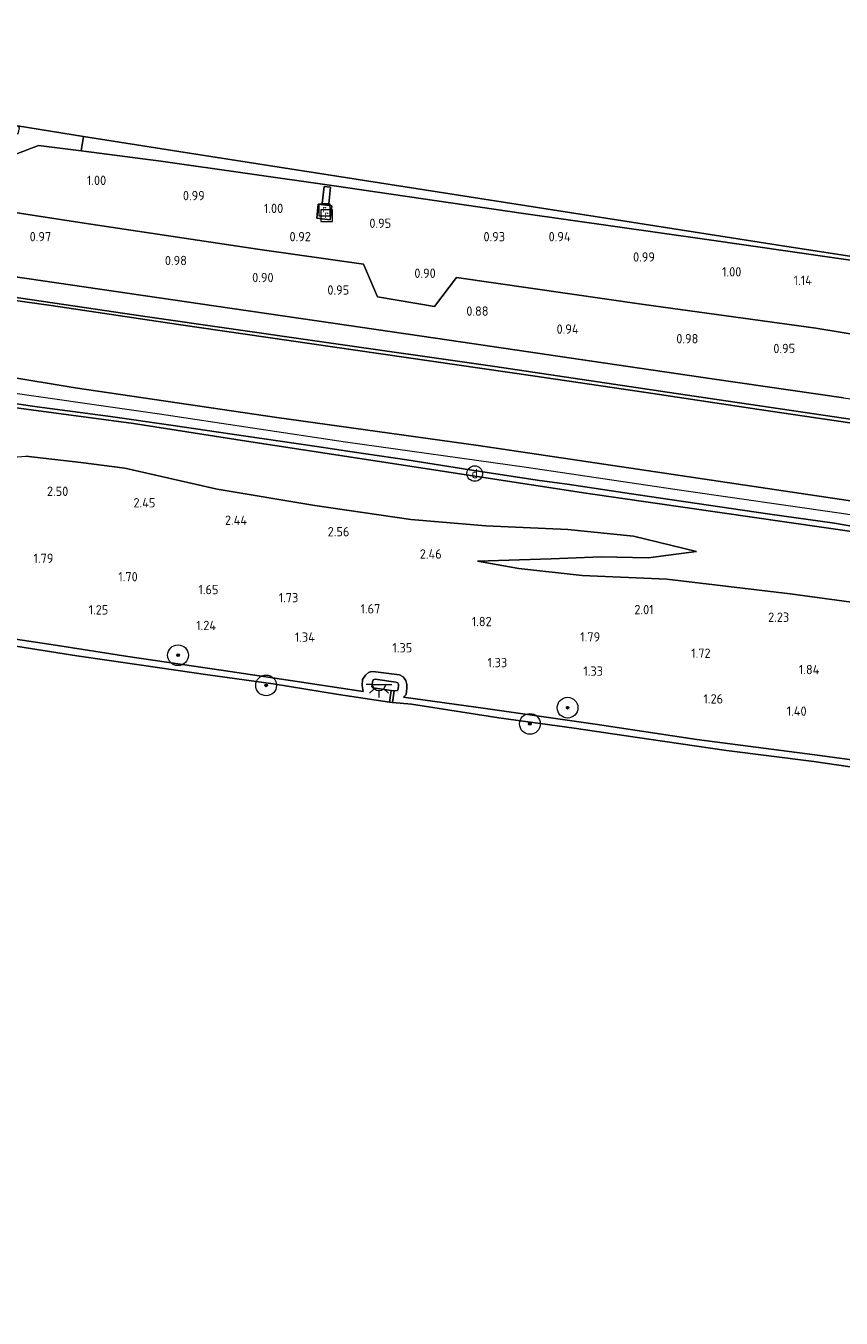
# Model space of a CAD drawing. Extents: x 126429 to 133038, y 413091 to 414846.
# Tile 180 of 256: x 129648 to 129805, y 413693 to 413941. Entities that reach past the tile are written whole.
import ezdxf
from ezdxf.enums import TextEntityAlignment as Align
from ezdxf.lldxf.tags import DXFTag

# ---------------------------------------------------------------- set-up
doc = ezdxf.new("R2010")
doc.units = 0
for name, color, linetype, lineweight in [('B-ME-GR-BOOM-S', 90, 'Continuous', 25), ('B-ME-GR-GRAS-GV', 60, 'Continuous', 13), ('B-ME-GW-TALUD_KRUIN-G', 90, 'Continuous', 18), ('B-ME-GW-TALUD_TEEN-G', 90, 'Continuous', 18), ('B-ME-IE-MEUBILAIR_DIJKPAAL-S', 7, 'Continuous', 25), ('B-ME-IE-MEUBILAIR_WEGMEUBILAIR-S', 7, 'Continuous', 25), ('B-ME-IE-TERREINAFSCHEIDING_KUNSTMATIG_HEKWERK-G', 20, 'IE-TERREINAFSCHEIDING-KUNSTMATIG', 18), ('B-ME-KG-GRENS_OPNAME-G', 210, 'KG-OPNAME', 18), ('B-ME-OB-BEKLEDING_STEEN-GV', 30, 'Continuous', 18), ('B-ME-OB-OEVERVOORZIENING-G', 7, 'Continuous', 18), ('B-ME-OG-BEBOUWING_TRAP-GV', 7, 'Continuous', 18), ('B-ME-OG-HOOGTEPUNT-S', 7, 'Continuous', 25), ('B-ME-OG-TERREIN_GROEN-GV', 7, 'Continuous', 18), ('B-ME-OG-WATER_RIVIER-GV', 130, 'Continuous', 18), ('B-ME-RI-GWA_RIOOLPUT-S', 30, 'Continuous', 25), ('B-ME-VH-VERHARDING_ASFALT-GV', 252, 'Continuous', 18), ('B-ME-VH-VERHARDING_BETON-GV', 252, 'Continuous', 18), ('B-ME-VH-VERHARDING_STRAATBAKSTEEN-GV', 252, 'Continuous', 18), ('B-ME-VH-VERHARDING_TEGEL-GV', 252, 'Continuous', 18), ('B-ME-WH-WINTERBED-G', 150, 'WH-WINTERBED', 18)]:
    doc.layers.add(name, color=color, linetype=linetype, lineweight=lineweight)
doc.styles.add('NLCS-ISO', font='NLCS-ISO.ttf')
doc.styles.add('NLCS-ISO-ANNOTATIVE-T18', font='NLCS-ISO.ttf', dxfattribs={"height": 1.8})
doc.styles.get("Standard").update_dxf_attribs({"font": 'arial.ttf'})
doc.linetypes.add('IE-TERREINAFSCHEIDING-KUNSTMATIG', pattern='A,4,[82,NLCS.SHX,S=0.75,R=90,X=0,Y=0],4,-2', length=10)
tags = doc.linetypes.add('KG-OPNAME', pattern='A,5.5,-2,["O",Standard,S=1.8,R=0,X=-0.5,Y=-0.9],-2,5.5,-2,[5,NLCS.SHX,S=0.75,R=0,X=0,Y=0],-2', length=19).pattern_tags.tags
tags[6] = DXFTag(74, 10)
tags = doc.linetypes.add('WH-WINTERBED', pattern='A,6,-3.5,["WB",Standard,S=1.8,R=0,X=-1.5,Y=-0.9],-3.5,6,-3.5,6,-3.5,6,-3.5,6,-3.5', length=51).pattern_tags.tags
tags[6] = DXFTag(74, 10)

# ---------------------------------------------------------------- blocks, each defined once
blk = doc.blocks.new('SAL-HOOGTELABEL-SO')
at = {"color": 0, "linetype": 'ByBlock', "lineweight": -2, "style": 'NLCS-ISO-ANNOTATIVE-T18'}
blk.add_attdef('HOOGTE', text='', height=1.8, dxfattribs=at).set_placement((2.79, 0), align=Align.RIGHT)
blk = doc.blocks.new('SGR-BOOM_01-SO')
at = {"linetype": 'ByBlock', "lineweight": 18}
h = blk.add_hatch(color=0, dxfattribs=at)
h.dxf.hatch_style = 1
edge = h.paths.add_edge_path()
edge.add_arc((0, 0), 0.25, 0, 360)
at = {"color": 0, "linetype": 'ByBlock', "lineweight": 18}
for radius in [2, 0.25]:
    blk.add_circle((0, 0), radius, dxfattribs=at)
blk = doc.blocks.new('SKL-ET_OV_LICHTPUNT-SO')
at = {"color": 0, "linetype": 'ByBlock', "lineweight": 18}
for points in [[(-1.25, 0), (-2.5, 0)], [(1.25, 0), (2.5, 0)], [(-0.92, -0.85), (-1.83, -1.7)], [(0, -1.25), (0, -2.5)], [(0.92, -0.85), (1.83, -1.7)]]:
    blk.add_lwpolyline(points, dxfattribs=at)
blk.add_lwpolyline([(0, 0), (1.25, 0, -1), (-1.25, 0)], format="xyb", close=True, dxfattribs=at)
blk = doc.blocks.new('SIE-DIJKPAAL-SO')
at = {"color": 0, "linetype": 'ByBlock', "lineweight": 18}
blk.add_circle((0, 0), 1.5, dxfattribs=at)
at = {"color": 0, "linetype": 'ByBlock', "lineweight": 18, "style": 'NLCS-ISO'}
blk.add_text('d', height=1.8, dxfattribs=at).set_placement((0, 0), align=Align.MIDDLE_CENTER)
blk = doc.blocks.new('SRI-PUT_INSPECTIEPUT_RIOOLPUT-SO')
at = {"color": 0, "linetype": 'ByBlock', "lineweight": 18}
blk.add_lwpolyline([(-1.12, -1.12), (1.12, -1.12), (1.12, 1.12), (-1.12, 1.12)], close=True, dxfattribs=at)
at = {"color": 0, "linetype": 'ByBlock', "lineweight": 18, "style": 'NLCS-ISO'}
blk.add_text('r', height=1.5, dxfattribs=at).set_placement((0, 0.28), align=Align.MIDDLE_CENTER)

msp = doc.modelspace()

# ---------------------------------------------------------------- linework, layer by layer
at = {"layer": 'B-ME-GR-GRAS-GV'}
for points in [[(129642.885, 413915.622, 1.094), (129650.328, 413918.447, 0.954), (129658.57, 413917.386, 0.919), (129673.892, 413915.413, 0.853), (129707.271, 413910.694, 0.748), (129743.749, 413905.335, 0.76), (129778.558, 413900.444, 0.74), (129812.468, 413895.568, 0.791)], [(129814.451, 413880.925, 0.962), (129800.009, 413883.261, 0.935), (129766.915, 413887.821, 0.939), (129730.84, 413893.033, 0.876), (129726.619, 413887.468, 0.876), (129715.635, 413889.303, 0.849), (129712.925, 413895.586, 0.865), (129692.53, 413898.508, 1.028), (129659.134, 413903.468, 0.985), (129624.539, 413908.834, 1.184)], [(129639.712, 413894.095, 1.203), (129662.138, 413890.808, 1.144), (129684.563, 413887.522, 1.085), (129706.989, 413884.235, 1.025), (129729.415, 413880.949, 0.966), (129754.725, 413877.251, 0.97), (129780.034, 413873.553, 0.974), (129805.344, 413869.855, 0.978), (129830.654, 413866.157, 0.982), (129858.686, 413862.35, 0.929), (129886.718, 413858.544, 0.876), (129886.333, 413854.501, 1.079), (129870.895, 413856.452, 1.091), (129839.603, 413860.91, 1.036), (129805.31, 413865.978, 0.982), (129773.082, 413870.691, 0.989), (129738.179, 413875.921, 1.266), (129704.429, 413880.753, 1.332), (129670.915, 413885.56, 1.348), (129637.292, 413890.484, 1.312)], [(129629.854, 413876.362, 6.295), (129657.396, 413871.794, 6.304), (129696.245, 413866.121, 6.241), (129735.016, 413860.719, 6.241), (129772.142, 413855.19, 6.214), (129809.684, 413849.595, 6.163)], [(129628.891, 413870.248, 6.145), (129647.971, 413867.712, 6.216), (129668.66, 413864.916, 6.21), (129690.424, 413861.568, 6.209), (129712.187, 413858.221, 6.208), (129733.951, 413854.873, 6.207), (129755.715, 413851.526, 6.206), (129794.434, 413845.964, 6.236), (129833.154, 413840.402, 6.265)], [(129833.154, 413840.402, 6.265), (129794.434, 413845.964, 6.236), (129755.715, 413851.526, 6.206), (129733.951, 413854.873, 6.207), (129712.187, 413858.221, 6.208), (129690.424, 413861.568, 6.209), (129668.66, 413864.916, 6.21), (129647.971, 413867.712, 6.216), (129628.891, 413870.248, 6.145)], [(129808.662, 413844.842, 6.224), (129803.564, 413845.733, 6.236), (129791.135, 413847.493, 6.224), (129783.726, 413848.579, 6.211), (129765.8, 413851.233, 6.249), (129752.143, 413853.238, 6.236), (129746.771, 413853.994, 6.186), (129734.616, 413855.833, 6.199), (129721.266, 413857.962, 6.249), (129710.727, 413859.519, 6.236), (129703.944, 413860.488, 6.199), (129689.809, 413862.598, 6.136), (129675.843, 413864.594, 6.249), (129664.2, 413866.316, 6.211), (129650.098, 413868.13, 6.236), (129637.168, 413869.984, 6.324)], [(129637.168, 413869.984, 6.324), (129650.098, 413868.13, 6.236), (129664.2, 413866.316, 6.211), (129675.843, 413864.594, 6.249), (129689.809, 413862.598, 6.136), (129703.944, 413860.488, 6.199), (129710.727, 413859.519, 6.236), (129721.266, 413857.962, 6.249), (129734.616, 413855.833, 6.199), (129746.771, 413853.994, 6.186), (129752.143, 413853.238, 6.236), (129765.8, 413851.233, 6.249), (129783.726, 413848.579, 6.211), (129791.135, 413847.493, 6.224), (129803.564, 413845.733, 6.236), (129808.662, 413844.842, 6.224)], [(129647.912, 413858.65, 3.074), (129658.476, 413857.446, 3.424), (129666.957, 413856.378, 3.399), (129684.735, 413852.319, 3.056), (129703.525, 413849.182, 3.093), (129722.032, 413846.446, 3.431), (129736.458, 413845.245, 3.618), (129752.264, 413844.527, 3.943), (129764.89, 413843.232, 4.143), (129777.052, 413840.289, 3.931), (129767.705, 413839.083, 3.481), (129758.696, 413839.266, 3.493), (129749.035, 413838.871, 3.143), (129734.886, 413838.475, 2.743), (129742.829, 413837.057, 2.581), (129755.044, 413835.673, 2.593), (129771.307, 413835.01, 2.506), (129795.076, 413832.144, 2.493), (129817.272, 413829.127, 2.581)], [(129817.272, 413829.127, 2.581), (129795.076, 413832.144, 2.493), (129771.307, 413835.01, 2.506), (129755.044, 413835.673, 2.593), (129742.829, 413837.057, 2.581), (129734.886, 413838.475, 2.743), (129749.035, 413838.871, 3.143), (129758.696, 413839.266, 3.493), (129767.705, 413839.083, 3.481), (129777.052, 413840.289, 3.931), (129764.89, 413843.232, 4.143), (129752.264, 413844.527, 3.943), (129736.458, 413845.245, 3.618), (129722.032, 413846.446, 3.431), (129703.525, 413849.182, 3.093), (129684.735, 413852.319, 3.056), (129666.957, 413856.378, 3.399), (129658.476, 413857.446, 3.424), (129647.912, 413858.65, 3.074)], [(129818.297, 413798.651, 1.084), (129799.779, 413801.183, 1.121), (129777.094, 413804.157, 1.159), (129757.507, 413807.07, 1.171), (129736.429, 413810.07, 1.134), (129720.608, 413812.257, 1.221), (129721.105, 413812.802, 1.277), (129721.173, 413813.347, 1.309), (129721.237, 413813.994, 1.394), (129721.266, 413814.723, 1.457), (129721.043, 413815.51, 1.464), (129720.578, 413816.192, 1.464), (129719.822, 413816.6, 1.468), (129715.214, 413817.155, 1.359), (129714.459, 413817.203, 1.394), (129713.897, 413817.022, 1.406), (129713.297, 413816.533, 1.394), (129712.701, 413815.66, 1.375), (129712.689, 413814.494, 1.289), (129712.835, 413813.39, 1.209), (129700.122, 413815.265, 1.209), (129685.531, 413817.492, 1.159), (129667.526, 413820.078, 1.184), (129653.653, 413822.29, 1.171), (129639.426, 413824.412, 1.109)]]:
    msp.add_polyline3d(points, dxfattribs=at)
for points in [[(129704.976, 413907.294, 1.038), (129706.24, 413907.208, 1.013), (129706.541, 413910.452, 0.863), (129705.346, 413910.572, 0.888)], [(129703.914, 413904.44, 1.088), (129706.509, 413904.131, 1.076), (129706.807, 413906.806, 1.088), (129704.178, 413907.127, 1.088)], [(129886.333, 413854.501, 1.079), (129886.257, 413853.706, 1.11), (129859.473, 413857.435, 1.091), (129832.69, 413861.165, 1.071), (129810.895, 413864.403, 1.102), (129789.1, 413867.642, 1.134), (129767.306, 413870.88, 1.165), (129745.511, 413874.119, 1.196), (129711.406, 413879.058, 1.266), (129677.301, 413883.997, 1.336), (129652.782, 413887.621, 1.264), (129631.1, 413890.696, 1.182), (129631.252, 413891.454, 1.205), (129637.292, 413890.484, 1.312), (129670.915, 413885.56, 1.348), (129704.429, 413880.753, 1.332), (129738.179, 413875.921, 1.266), (129773.082, 413870.691, 0.989), (129805.31, 413865.978, 0.982), (129839.603, 413860.91, 1.036), (129870.895, 413856.452, 1.091)], [(129886.257, 413853.706, 1.11), (129884.832, 413838.781, 6.195), (129848.624, 413843.857, 6.272), (129809.684, 413849.595, 6.163), (129772.142, 413855.19, 6.214), (129735.016, 413860.719, 6.241), (129696.245, 413866.121, 6.241), (129657.396, 413871.794, 6.304), (129629.854, 413876.362, 6.295), (129630.393, 413881.542, 4.42), (129631.1, 413890.696, 1.182), (129652.782, 413887.621, 1.264), (129677.301, 413883.997, 1.336), (129711.406, 413879.058, 1.266), (129745.511, 413874.119, 1.196), (129767.306, 413870.88, 1.165), (129789.1, 413867.642, 1.134), (129810.895, 413864.403, 1.102), (129832.69, 413861.165, 1.071), (129859.473, 413857.435, 1.091)]]:
    msp.add_polyline3d(points, close=True, dxfattribs=at)
at = {"layer": 'B-ME-GW-TALUD_KRUIN-G'}
for points in [[(129512.215, 413893.506, 6.319), (129542.926, 413888.761, 6.354), (129581.52, 413883.087, 6.319), (129621.006, 413876.984, 6.311), (129629.854, 413876.362, 6.295), (129657.396, 413871.794, 6.304), (129696.245, 413866.121, 6.241), (129735.016, 413860.719, 6.241), (129772.142, 413855.19, 6.214), (129809.684, 413849.595, 6.163), (129848.624, 413843.857, 6.272), (129884.832, 413838.781, 6.195)], [(129511.583, 413888.291, 6.172), (129545.248, 413882.932, 6.17), (129578.914, 413877.574, 6.167), (129603.098, 413874.041, 6.195), (129627.282, 413870.509, 6.222), (129628.891, 413870.248, 6.145), (129647.971, 413867.712, 6.216), (129668.66, 413864.916, 6.21), (129690.424, 413861.568, 6.209), (129712.187, 413858.221, 6.208), (129733.951, 413854.873, 6.207), (129755.715, 413851.526, 6.206), (129794.434, 413845.964, 6.236), (129833.154, 413840.402, 6.265), (129858.736, 413836.895, 6.22), (129884.318, 413833.389, 6.175)], [(129506.498, 413846.318, 1.233), (129511.104, 413845.527, 1.268), (129526.627, 413842.965, 1.181), (129541.842, 413840.451, 1.243), (129555.976, 413838.056, 1.168), (129571.01, 413835.565, 1.043), (129582.674, 413833.626, 1.156), (129595.921, 413831.531, 1.193), (129607.05, 413829.527, 1.206), (129622.313, 413827.263, 1.143), (129627.853, 413826.339, 1.159), (129639.426, 413824.412, 1.109), (129653.653, 413822.29, 1.171), (129667.526, 413820.078, 1.184), (129685.531, 413817.492, 1.159), (129700.122, 413815.265, 1.209), (129712.835, 413813.39, 1.209)], [(129734.886, 413838.475, 2.743), (129749.035, 413838.871, 3.143), (129758.696, 413839.266, 3.493), (129767.705, 413839.083, 3.481), (129777.052, 413840.289, 3.931)], [(129718.8, 413813.477, 2.153), (129719.44, 413813.54, 2.146), (129719.585, 413813.838, 2.146), (129719.656, 413814.519, 2.15), (129719.68, 413814.791, 2.146), (129719.509, 413815.024, 2.146), (129719.171, 413815.169, 2.15), (129715.164, 413815.739, 2.157), (129714.793, 413815.602, 2.161), (129714.627, 413815.204, 2.161), (129714.561, 413814.616, 2.157), (129714.533, 413814.271, 2.157), (129714.802, 413814.031, 2.157), (129715.169, 413813.981, 2.153), (129718.263, 413813.588, 2.142)], [(129720.608, 413812.257, 1.221), (129736.429, 413810.07, 1.134), (129757.507, 413807.07, 1.171), (129777.094, 413804.157, 1.159), (129799.779, 413801.183, 1.121), (129818.297, 413798.651, 1.084), (129836.611, 413796.189, 1.084), (129861.618, 413792.998, 1.084), (129880.24, 413790.66, 1.071)]]:
    msp.add_polyline3d(points, dxfattribs=at)
at = {"layer": 'B-ME-GW-TALUD_TEEN-G'}
for points in [[(129886.257, 413853.706, 1.11), (129859.473, 413857.435, 1.091), (129832.69, 413861.165, 1.071), (129810.895, 413864.403, 1.102), (129789.1, 413867.642, 1.134), (129767.306, 413870.88, 1.165), (129745.511, 413874.119, 1.196), (129711.406, 413879.058, 1.266), (129677.301, 413883.997, 1.336), (129652.782, 413887.621, 1.264), (129631.1, 413890.696, 1.182), (129598.015, 413895.773, 1.194), (129567.768, 413900.301, 1.196), (129540.933, 413904.681, 1.268), (129514.099, 413909.062, 1.339)], [(129626.907, 413856.319, 2.249), (129631.853, 413856.773, 2.511), (129638.34, 413857.901, 2.749), (129647.912, 413858.65, 3.074), (129658.476, 413857.446, 3.424), (129666.957, 413856.378, 3.399), (129684.735, 413852.319, 3.056), (129703.525, 413849.182, 3.093), (129722.032, 413846.446, 3.431), (129736.458, 413845.245, 3.618), (129752.264, 413844.527, 3.943), (129764.89, 413843.232, 4.143), (129777.052, 413840.289, 3.931)], [(129860.007, 413821.905, 2.381), (129841.615, 413825.039, 2.506), (129817.272, 413829.127, 2.581), (129795.076, 413832.144, 2.493), (129771.307, 413835.01, 2.506), (129755.044, 413835.673, 2.593), (129742.829, 413837.057, 2.581), (129734.886, 413838.475, 2.743)], [(129712.835, 413813.39, 1.209), (129712.689, 413814.494, 1.289), (129712.701, 413815.66, 1.375), (129713.297, 413816.533, 1.394), (129713.897, 413817.022, 1.406), (129714.459, 413817.203, 1.394), (129715.214, 413817.155, 1.359), (129719.822, 413816.6, 1.468), (129720.578, 413816.192, 1.464), (129721.043, 413815.51, 1.464), (129721.266, 413814.723, 1.457), (129721.237, 413813.994, 1.394), (129721.173, 413813.347, 1.309), (129721.105, 413812.802, 1.277), (129720.608, 413812.257, 1.221)]]:
    msp.add_polyline3d(points, dxfattribs=at)
at = {"layer": 'B-ME-IE-TERREINAFSCHEIDING_KUNSTMATIG_HEKWERK-G'}
for points in [[(129514.286, 413910.602, 1.295), (129538.685, 413906.677, 1.133), (129570.5, 413901.307, 1.196), (129602.313, 413896.102, 1.149), (129631.252, 413891.454, 1.205), (129637.292, 413890.484, 1.312), (129670.915, 413885.56, 1.348), (129704.429, 413880.753, 1.332), (129738.179, 413875.921, 1.266), (129773.082, 413870.691, 0.989), (129805.31, 413865.978, 0.982), (129839.603, 413860.91, 1.036), (129870.895, 413856.452, 1.091), (129886.333, 413854.501, 1.079)], [(129884.384, 413834.084, 6.247), (129883.006, 413834.282, 6.249), (129873.207, 413835.664, 6.249), (129864.124, 413836.974, 6.299), (129850.273, 413838.856, 6.286), (129838.312, 413840.818, 6.261), (129823.094, 413842.821, 6.274), (129808.662, 413844.842, 6.224), (129803.564, 413845.733, 6.236), (129791.135, 413847.493, 6.224), (129783.726, 413848.579, 6.211), (129765.8, 413851.233, 6.249), (129752.143, 413853.238, 6.236), (129746.771, 413853.994, 6.186), (129734.616, 413855.833, 6.199), (129721.266, 413857.962, 6.249), (129710.727, 413859.519, 6.236), (129703.944, 413860.488, 6.199), (129689.809, 413862.598, 6.136), (129675.843, 413864.594, 6.249), (129664.2, 413866.316, 6.211), (129650.098, 413868.13, 6.236), (129637.168, 413869.984, 6.324)]]:
    msp.add_polyline3d(points, dxfattribs=at)
at = {"layer": 'B-ME-KG-GRENS_OPNAME-G'}
msp.add_polyline3d([(129889.27, 413885.465, 0.841), (129861.65, 413888.55, 0.873), (129841.132, 413891.749, 0.876), (129815.291, 413895.778, 0.849), (129792.387, 413899.349, 0.822), (129763.695, 413903.823, 0.791), (129677.374, 413917.281, 0.904), (129658.998, 413920.146, 0.865), (129646.289, 413922.213, 1.752), (129646.222, 413922.138, 1.752), (129636.324, 413923.676, 1.772), (129635.303, 413923.841, 1.34), (129636.154, 413928.243, 1.348), (129623.688, 413930.73, 1.281), (129622.911, 413925.773, 1.274), (129622.042, 413925.908, 1.277), (129575.851, 413933.11, 0.853), (129551.484, 413936.636, 0.95), (129524.552, 413940.5, 1.059), (129518.025, 413941.468, 1.046)], dxfattribs=at)
at = {"layer": 'B-ME-OB-BEKLEDING_STEEN-GV'}
for points in [[(129639.426, 413824.412, 1.109), (129653.653, 413822.29, 1.171), (129667.526, 413820.078, 1.184), (129685.531, 413817.492, 1.159), (129700.122, 413815.265, 1.209), (129712.835, 413813.39, 1.209), (129712.689, 413814.494, 1.289), (129712.701, 413815.66, 1.375), (129713.297, 413816.533, 1.394), (129713.897, 413817.022, 1.406), (129714.459, 413817.203, 1.394), (129715.214, 413817.155, 1.359), (129719.822, 413816.6, 1.468), (129720.578, 413816.192, 1.464), (129721.043, 413815.51, 1.464), (129721.266, 413814.723, 1.457), (129721.237, 413813.994, 1.394), (129721.173, 413813.347, 1.309), (129721.105, 413812.802, 1.277), (129720.608, 413812.257, 1.221), (129736.429, 413810.07, 1.134), (129757.507, 413807.07, 1.171), (129777.094, 413804.157, 1.159), (129799.779, 413801.183, 1.121), (129818.297, 413798.651, 1.084)], [(129815.778, 413797.514, 0.9), (129799.597, 413799.871, 0.9), (129782.801, 413801.982, 0.9), (129765.236, 413804.57, 0.9), (129753.466, 413806.284, 0.9), (129738.945, 413808.309, 0.9), (129722.143, 413810.898, 0.9), (129718.483, 413811.241, 0.9), (129718.8, 413813.477, 2.153), (129719.44, 413813.54, 2.146), (129719.585, 413813.838, 2.146), (129719.656, 413814.519, 2.15), (129719.68, 413814.791, 2.146), (129719.509, 413815.024, 2.146), (129719.171, 413815.169, 2.15), (129715.164, 413815.739, 2.157), (129714.793, 413815.602, 2.161), (129714.627, 413815.204, 2.161), (129714.561, 413814.616, 2.157), (129714.533, 413814.271, 2.157), (129714.802, 413814.031, 2.157), (129715.169, 413813.981, 2.153), (129718.263, 413813.588, 2.142), (129717.906, 413811.307, 0.9), (129708.124, 413812.769, 0.9), (129695.512, 413814.812, 0.9), (129682.98, 413816.582, 0.9), (129670.175, 413818.447, 0.9), (129657.747, 413820.238, 0.9), (129643.523, 413822.464, 0.9)]]:
    msp.add_polyline3d(points, dxfattribs=at)
msp.add_polyline3d([(129719.44, 413813.54, 2.146), (129718.8, 413813.477, 2.153), (129718.263, 413813.588, 2.142), (129715.169, 413813.981, 2.153), (129714.802, 413814.031, 2.157), (129714.533, 413814.271, 2.157), (129714.561, 413814.616, 2.157), (129714.627, 413815.204, 2.161), (129714.793, 413815.602, 2.161), (129715.164, 413815.739, 2.157), (129719.171, 413815.169, 2.15), (129719.509, 413815.024, 2.146), (129719.68, 413814.791, 2.146), (129719.656, 413814.519, 2.15), (129719.585, 413813.838, 2.146)], close=True, dxfattribs=at)
at = {"layer": 'B-ME-OB-OEVERVOORZIENING-G'}
msp.add_polyline3d([(129643.523, 413822.464, 0.9), (129657.747, 413820.238, 0.9), (129670.175, 413818.447, 0.9), (129682.98, 413816.582, 0.9), (129695.512, 413814.812, 0.9), (129708.124, 413812.769, 0.9), (129717.906, 413811.307, 0.9), (129718.483, 413811.241, 0.9), (129722.143, 413810.898, 0.9), (129738.945, 413808.309, 0.9), (129753.466, 413806.284, 0.9), (129765.236, 413804.57, 0.9), (129782.801, 413801.982, 0.9), (129799.597, 413799.871, 0.9), (129815.778, 413797.514, 0.9), (129830.643, 413795.657, 0.9), (129849.278, 413793.079, 0.9), (129867.472, 413790.94, 0.9), (129880.118, 413789.388, 0.9)], dxfattribs=at)
at = {"layer": 'B-ME-OG-BEBOUWING_TRAP-GV'}
msp.add_polyline3d([(129718.8, 413813.477, 2.153), (129718.483, 413811.241, 0.9), (129717.906, 413811.307, 0.9), (129718.263, 413813.588, 2.142)], close=True, dxfattribs=at)
at = {"layer": 'B-ME-OG-TERREIN_GROEN-GV'}
for points in [[(129624.539, 413908.834, 1.184), (129659.134, 413903.468, 0.985), (129692.53, 413898.508, 1.028), (129712.925, 413895.586, 0.865), (129715.635, 413889.303, 0.849), (129726.619, 413887.468, 0.876), (129730.84, 413893.033, 0.876), (129766.915, 413887.821, 0.939), (129800.009, 413883.261, 0.935), (129814.451, 413880.925, 0.962)], [(129805.344, 413869.855, 0.978), (129780.034, 413873.553, 0.974), (129754.725, 413877.251, 0.97), (129729.415, 413880.949, 0.966), (129706.989, 413884.235, 1.025), (129684.563, 413887.522, 1.085), (129662.138, 413890.808, 1.144), (129639.712, 413894.095, 1.203)]]:
    msp.add_polyline3d(points, dxfattribs=at)
at = {"layer": 'B-ME-OG-WATER_RIVIER-GV'}
msp.add_polyline3d([(129643.523, 413822.464, 0.9), (129657.747, 413820.238, 0.9), (129670.175, 413818.447, 0.9), (129682.98, 413816.582, 0.9), (129695.512, 413814.812, 0.9), (129708.124, 413812.769, 0.9), (129717.906, 413811.307, 0.9), (129718.483, 413811.241, 0.9), (129722.143, 413810.898, 0.9), (129738.945, 413808.309, 0.9), (129753.466, 413806.284, 0.9), (129765.236, 413804.57, 0.9), (129782.801, 413801.982, 0.9), (129799.597, 413799.871, 0.9), (129815.778, 413797.514, 0.9), (129830.643, 413795.657, 0.9), (129849.278, 413793.079, 0.9), (129867.472, 413790.94, 0.9), (129880.118, 413789.388, 0.9), (129860.589, 413584.792, 0.9)], dxfattribs=at)
at = {"layer": 'B-ME-VH-VERHARDING_ASFALT-GV'}
msp.add_polyline3d([(129889.27, 413885.465, 0.841), (129889.165, 413884.181, 0.876), (129867.73, 413887.008, 0.869), (129841.988, 413891.279, 0.795), (129812.468, 413895.568, 0.791), (129778.558, 413900.444, 0.74), (129743.749, 413905.335, 0.76), (129707.271, 413910.694, 0.748), (129673.892, 413915.413, 0.853), (129658.57, 413917.386, 0.919), (129658.998, 413920.146, 0.865), (129677.374, 413917.281, 0.904), (129763.695, 413903.823, 0.791), (129792.387, 413899.349, 0.822), (129815.291, 413895.778, 0.849), (129841.132, 413891.749, 0.876), (129861.65, 413888.55, 0.873)], close=True, dxfattribs=at)
at = {"layer": 'B-ME-VH-VERHARDING_BETON-GV'}
msp.add_polyline3d([(129706.807, 413906.806, 1.088), (129706.509, 413904.131, 1.076), (129703.914, 413904.44, 1.088), (129704.178, 413907.127, 1.088)], close=True, dxfattribs=at)
at = {"layer": 'B-ME-VH-VERHARDING_STRAATBAKSTEEN-GV'}
msp.add_polyline3d([(129623.688, 413930.73, 1.281), (129636.154, 413928.243, 1.348), (129635.303, 413923.841, 1.34), (129636.324, 413923.676, 1.772), (129636.226, 413922.726, 1.776), (129646.465, 413920.713, 1.76), (129646.671, 413921.871, 1.756), (129646.289, 413922.213, 1.752), (129658.998, 413920.146, 0.865), (129658.57, 413917.386, 0.919), (129650.328, 413918.447, 0.954), (129642.885, 413915.622, 1.094), (129634.989, 413917.185, 1.27), (129634.263, 413913.19, 1.207), (129620.007, 413915.895, 1.2), (129620.184, 413916.949, 1.207), (129621.173, 413922.834, 1.246), (129621.484, 413922.775, 1.25), (129622.042, 413925.908, 1.277), (129622.911, 413925.773, 1.274)], close=True, dxfattribs=at)
at = {"layer": 'B-ME-VH-VERHARDING_TEGEL-GV'}
msp.add_polyline3d([(129706.541, 413910.452, 0.863), (129706.24, 413907.208, 1.013), (129704.976, 413907.294, 1.038), (129705.346, 413910.572, 0.888)], close=True, dxfattribs=at)
at = {"layer": 'B-ME-WH-WINTERBED-G'}
msp.add_polyline3d([(129511.884, 413890.777, 6.271), (129545.314, 413885.76, 6.265), (129570.57, 413882.018, 6.292), (129605.768, 413876.691, 6.261), (129629.379, 413873.162, 6.297), (129639.065, 413871.714, 6.311), (129673.674, 413866.832, 6.284), (129709.464, 413861.439, 6.253), (129744.293, 413856.557, 6.23), (129774.126, 413852.106, 6.237), (129804.521, 413847.754, 6.156), (129830.082, 413843.823, 6.233), (129852.562, 413840.554, 6.218), (129884.582, 413836.157, 6.218)], dxfattribs=at)

# ---------------------------------------------------------------- block references
at = {"layer": 'B-ME-GR-BOOM-S'}
for p in [(129677.214, 413820.344, 1.149), (129694.175, 413814.539, 0.721), (129752.212, 413810.247, 1.176), (129744.955, 413807.14, 0.721)]:
    msp.add_blockref('SGR-BOOM_01-SO', p, dxfattribs=at)
at = {"layer": 'B-ME-IE-MEUBILAIR_DIJKPAAL-S'}
msp.add_blockref('SIE-DIJKPAAL-SO', (129734.331, 413855.314, 6.198), dxfattribs=at)
at = {"layer": 'B-ME-IE-MEUBILAIR_WEGMEUBILAIR-S'}
msp.add_blockref('SKL-ET_OV_LICHTPUNT-SO', (129715.9, 413814.731, 2.403), dxfattribs=at)
at = {"layer": 'B-ME-OG-HOOGTEPUNT-S'}
for p, values in [((129660.594, 413910.834, 1), {'HOOGTE': '1.00'}), ((129679.567, 413907.901, 0.988), {'HOOGTE': '0.99'}), ((129694.67, 413905.444, 1), {'HOOGTE': '1.00'}), ((129715.454, 413902.582, 0.95), {'HOOGTE': '0.95'}), ((129650, 413900.001, 0.97), {'HOOGTE': '0.97'}), ((129700.002, 413899.999, 0.919), {'HOOGTE': '0.92'}), ((129737.379, 413899.999, 0.926), {'HOOGTE': '0.93'}), ((129750, 413900.002, 0.939), {'HOOGTE': '0.94'}), ((129676.132, 413895.412, 0.976), {'HOOGTE': '0.98'}), ((129766.234, 413896.093, 0.988), {'HOOGTE': '0.99'}), ((129692.815, 413892.136, 0.897), {'HOOGTE': '0.90'}), ((129724.039, 413892.959, 0.9), {'HOOGTE': '0.90'}), ((129782.873, 413893.23, 1), {'HOOGTE': '1.00'}), ((129707.37, 413889.729, 0.95), {'HOOGTE': '0.95'}), ((129796.453, 413891.6, 1.14), {'HOOGTE': '1.14'}), ((129734.197, 413885.674, 0.876), {'HOOGTE': '0.88'}), ((129751.535, 413882.214, 0.935), {'HOOGTE': '0.94'}), ((129774.595, 413880.366, 0.976), {'HOOGTE': '0.98'}), ((129793.226, 413878.482, 0.947), {'HOOGTE': '0.95'}), ((129653.296, 413850.991, 2.5), {'HOOGTE': '2.50'}), ((129670.063, 413848.787, 2.45), {'HOOGTE': '2.45'}), ((129687.713, 413845.428, 2.438), {'HOOGTE': '2.44'}), ((129707.407, 413843.221, 2.563), {'HOOGTE': '2.56'}), ((129650.431, 413838.103, 1.79), {'HOOGTE': '1.79'}), ((129725.177, 413838.928, 2.463), {'HOOGTE': '2.46'}), ((129666.667, 413834.558, 1.703), {'HOOGTE': '1.70'}), ((129682.201, 413832.088, 1.653), {'HOOGTE': '1.65'}), ((129697.569, 413830.529, 1.728), {'HOOGTE': '1.73'}), ((129661.005, 413828.182, 1.25), {'HOOGTE': '1.25'}), ((129713.367, 413828.387, 1.665), {'HOOGTE': '1.67'}), ((129765.992, 413828.23, 2.013), {'HOOGTE': '2.01'}), ((129681.744, 413825.183, 1.238), {'HOOGTE': '1.24'}), ((129734.802, 413825.932, 1.815), {'HOOGTE': '1.82'}), ((129792.081, 413826.765, 2.226), {'HOOGTE': '2.23'}), ((129700.777, 413822.934, 1.338), {'HOOGTE': '1.34'}), ((129755.687, 413822.978, 1.79), {'HOOGTE': '1.79'}), ((129719.516, 413820.88, 1.35), {'HOOGTE': '1.35'}), ((129776.947, 413819.841, 1.715), {'HOOGTE': '1.72'}), ((129737.794, 413818.03, 1.326), {'HOOGTE': '1.33'}), ((129756.239, 413816.399, 1.326), {'HOOGTE': '1.33'}), ((129797.9, 413816.693, 1.84), {'HOOGTE': '1.84'}), ((129779.357, 413811.053, 1.263), {'HOOGTE': '1.26'}), ((129795.433, 413808.687, 1.403), {'HOOGTE': '1.40'})]:
    msp.add_blockref('SAL-HOOGTELABEL-SO', p, dxfattribs=at).add_auto_attribs(values)
at = {"layer": 'B-ME-RI-GWA_RIOOLPUT-S'}
for p in [(129705.41, 413906.027, 1.445), (129705.809, 413904.932, 1.433)]:
    msp.add_blockref('SRI-PUT_INSPECTIEPUT_RIOOLPUT-SO', p, dxfattribs=at)

doc.saveas('drawing.dxf')
